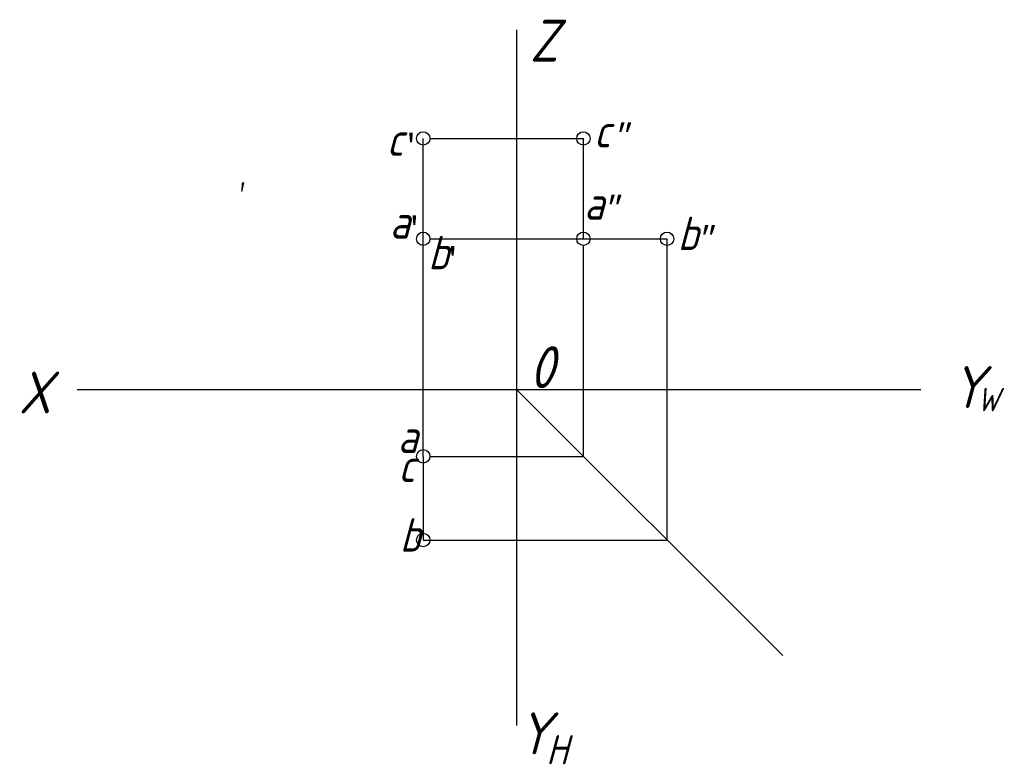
# Model space of a CAD drawing. Header units: millimetres. Extents: x 1841 to 1958, y 2554 to 2643.
import ezdxf

# ---------------------------------------------------------------- set-up
doc = ezdxf.new("R2010")
doc.units = ezdxf.units.MM
for name, color, linetype in [('ST文字', 7, 'Continuous'), ('ST细实线', 7, 'Continuous'), ('尺寸线', 7, 'Continuous')]:
    doc.layers.add(name, color=color, linetype=linetype)
doc.styles.add('HZDX', font='aehalf.shx', dxfattribs={"height": 4, "bigfont": 'HZDX.shx'})
doc.styles.get("Standard").update_dxf_attribs({"font": 'gbeitc.shx'})

# ---------------------------------------------------------------- blocks, each defined once
blk = doc.blocks.new('A$C22E244DC')
at = {"layer": 'ST文字', "style": 'HZDX', "width": 0.75}
blk.add_text('′', height=3, dxfattribs=at).set_placement((-0.8, -1.81))

msp = doc.modelspace()

# ---------------------------------------------------------------- linework, layer by layer
at = {"layer": 'ST细实线'}
for p, q in [((1899.91, 2641.8), (1899.91, 2558.64)), ((1847.42, 2598.81), (1948.25, 2598.81)), ((1899.91, 2598.81), (1931.73, 2566.99))]:
    msp.add_line(p, q, dxfattribs=at)
at = {"layer": 'ST细实线', "color": 5}
for q in [(1888.77, 2616.81), (1888.77, 2580.81)]:
    msp.add_line((1888.77, 2590.81), q, dxfattribs=at)
for centre in [(1888.77, 2628.81), (1907.91, 2628.81)]:
    msp.add_circle(centre, 0.8, dxfattribs=at)
at = {"layer": 'ST细实线'}
for centre in [(1888.77, 2616.81), (1907.91, 2616.81), (1917.91, 2616.81), (1888.77, 2590.81), (1888.77, 2580.81)]:
    msp.add_circle(centre, 0.8, dxfattribs=at)
at = {"layer": '尺寸线', "color": 5}
for p, q in [((1888.77, 2616.81), (1888.77, 2628.81)), ((1889.57, 2628.81), (1907.91, 2628.81)), ((1907.91, 2616.81), (1907.91, 2628.81)), ((1917.91, 2580.81), (1917.91, 2616.81)), ((1888.77, 2580.81), (1917.91, 2580.81))]:
    msp.add_line(p, q, dxfattribs=at)
at = {"layer": '尺寸线'}
for p, q in [((1889.57, 2616.81), (1917.91, 2616.81)), ((1907.91, 2590.81), (1907.91, 2616.01)), ((1889.57, 2590.81), (1907.91, 2590.81))]:
    msp.add_line(p, q, dxfattribs=at)

# ---------------------------------------------------------------- block references
at = {"layer": 'ST文字'}
msp.add_blockref('A$C22E244DC', (1867.69, 2622.36), dxfattribs=at)

# ---------------------------------------------------------------- texts
for s, height, p in [('Z', 5, (1901.51, 2638)), ('a', 4, (1907.98, 2619.08)), ('a', 4, (1884.77, 2616.84)), ('Y', 5, (1951.87, 2596.6)), ('X', 5, (1840.44, 2595.95)), ('W', 2.8, (1954.96, 2596.2)), ('a', 4, (1885.72, 2591.21)), ('Y', 5, (1900.09, 2555.21)), ('H', 3.5, (1903.48, 2554))]:
    msp.add_text(s, height=height, dxfattribs=at).set_placement(p)
at = {"layer": 'ST文字', "color": 5}
for s, p in [('c', (1909.15, 2627.73)), ('c', (1884.39, 2626.72)), ('b', (1919.17, 2615.46)), ('b', (1889.35, 2613.16)), ('c', (1885.78, 2587.73)), ('b', (1885.97, 2579.42))]:
    msp.add_text(s, height=4, dxfattribs=at).set_placement(p)
at = {"layer": 'ST文字', "insert": (1901.46, 2603.97), "char_height": 5, "width": 6.3883, "attachment_point": 1}
msp.add_mtext('0', dxfattribs=at)
at = {"layer": 'ST细实线', "color": 5, "char_height": 3, "attachment_point": 1}
for s, insert in [('{\\fFangSong_GB2312|b0|i1|c134|p49;"}', (1911.18, 2630.6)), ("{\\fFangSong_GB2312|b0|i0|c134|p49;'}", (1886.3, 2629.36)), ('{\\fFangSong_GB2312|b0|i1|c134|p49;"}', (1921.2, 2618.33)), ("{\\fFangSong_GB2312|b0|i0|c134|p49;'}", (1891.27, 2615.81))]:
    msp.add_mtext_dynamic_manual_height_columns(s, width=8.2899, gutter_width=12.5, heights=[0], dxfattribs=dict(at, insert=insert))
at = {"layer": 'ST细实线', "char_height": 3, "attachment_point": 1}
for s, insert in [('{\\fFangSong_GB2312|b0|i1|c134|p49;"}', (1910.01, 2621.95)), ("{\\fFangSong_GB2312|b0|i0|c134|p49;'}", (1886.69, 2619.48))]:
    msp.add_mtext_dynamic_manual_height_columns(s, width=8.2899, gutter_width=12.5, heights=[0], dxfattribs=dict(at, insert=insert))

doc.saveas('drawing.dxf')
